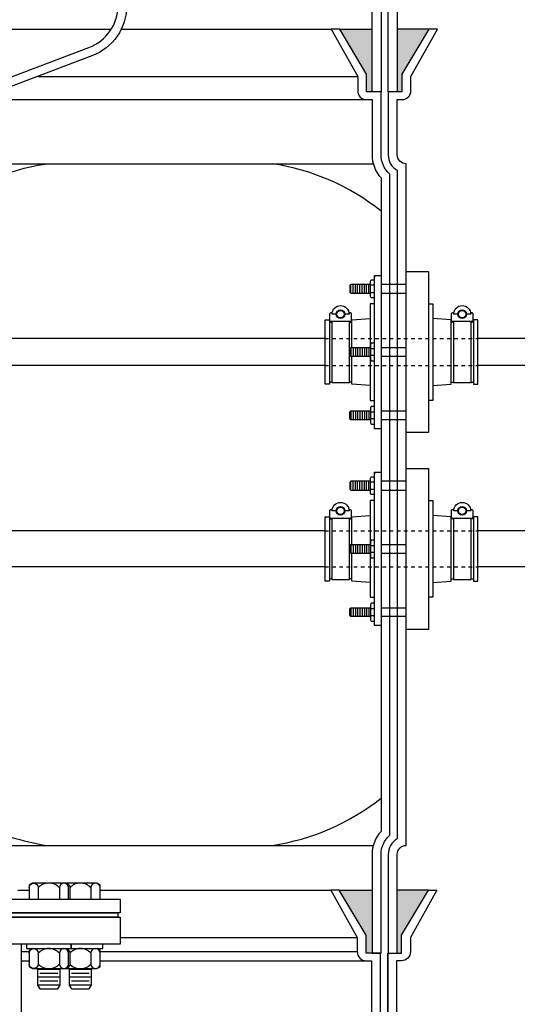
# Model space of a CAD drawing. Extents: x -169 to 7270, y -140 to 2984.
# Tile 136 of 256: x 1532 to 1546, y 355 to 382. Entities that reach past the tile are written whole.
import ezdxf

# ---------------------------------------------------------------- set-up
doc = ezdxf.new("R2010")
doc.units = 0
doc.header["$MEASUREMENT"] = 0
doc.header["$PDSIZE"] = 1
doc.linetypes.add('HIDDEN5', pattern=[0.05, 0.025, -0.025])
doc.layers.get('DEFPOINTS').update_dxf_attribs({"linetype": 'CONTINUOUS'})
for name, color, linetype in [('BOOT-CONDUIT', 1, 'CONTINUOUS'), ('CONDUIT', 2, 'CONTINUOUS'), ('COPPER-TUBING', 2, 'CONTINUOUS'), ('DIM', 3, 'CONTINUOUS'), ('FRP-COLLAR', 1, 'CONTINUOUS'), ('FRP-SUMP', 2, 'CONTINUOUS'), ('PEAGRAVEL-HATCH', 3, 'CONTINUOUS'), ('TANK-MANWAY', 5, 'CONTINUOUS'), ('TANK-MANWAY-BOLT', 7, 'CONTINUOUS')]:
    doc.layers.add(name, color=color, linetype=linetype)
doc.styles.add('SIMPLEX', font='simplex')
doc.dimstyles.new('DIM64', dxfattribs={"dimscale": 64, "dimtxt": 0.09375, "dimasz": 0.09375, "dimexe": 0.0625, "dimexo": 0.0625, "dimgap": 0.046875, "dimtad": 1, "dimdec": 4, "dimzin": 3, "dimdsep": 46, "dimlunit": 4, "dimtxsty": 'SIMPLEX', "dimcen": 0, "dimclrd": 256, "dimclre": 256, "dimclrt": 256, "dimadec": 0, "dimazin": 0, "dimtfac": 1, "dimtdec": 4, "dimtmove": 0, "dimatfit": 3, "dimfxl": 1, "dimfrac": 2, "dimtolj": 1, "dimtzin": 0, "dimarcsym": 0})

# ---------------------------------------------------------------- blocks, each defined once
blk = doc.blocks.new('*D7')
at = {"layer": 'DEFPOINTS', "color": 0, "transparency": 16777216}
for p in [(2010, 414.289), (1374, 414.007), (1374, 136.516)]:
    blk.add_point(p, dxfattribs=at)
at = {"layer": 'DIM', "lineweight": -2, "transparency": 16777216}
for p, q in [((2010, 410.289), (2010, 132.516)), ((1374, 410.007), (1374, 132.516)), ((2004, 136.516), (1380, 136.516))]:
    blk.add_line(p, q, dxfattribs=at)
at = {"layer": 'DIM', "transparency": 16777216}
for points in [[(1380, 137.516), (1380, 135.516), (1374, 136.516)], [(2004, 137.516), (2004, 135.516), (2010, 136.516)]]:
    blk.add_solid(points, dxfattribs=at)
at = {"layer": 'DIM', "transparency": 16777216, "insert": (1692, 144.087), "char_height": 6, "attachment_point": 5, "style": 'SIMPLEX'}
blk.add_mtext('\\A1;53\'-0" (F.V. TANK SLAB)', dxfattribs=at)

msp = doc.modelspace()

# ---------------------------------------------------------------- hatches: boundary and pattern name
at = {"layer": 'FRP-SUMP'}
for points in [[(1542.27181, 381.75504), (1541.37181, 381.75504), (1542.12181, 380.50504), (1542.12181, 380.00504), (1542.27181, 380.00504)], [(1543.85526, 381.75504), (1542.97181, 381.75504), (1542.97181, 380.00504), (1543.10526, 380.00504), (1543.10526, 380.50504)], [(1542.27181, 357.75736), (1541.35757, 357.75736), (1542.10757, 356.50736), (1542.10757, 356.00736), (1542.25757, 356.00736), (1542.27181, 356.00736)], [(1543.84102, 357.75736), (1542.97181, 357.75736), (1542.97181, 356.00736), (1543.09102, 356.00736), (1543.09102, 356.50736)]]:
    msp.add_hatch(color=256, dxfattribs=at).paths.add_polyline_path(points)
at = {"layer": 'PEAGRAVEL-HATCH'}
h = msp.add_hatch(dxfattribs=at)
h.set_pattern_fill('AR-SAND', color=256, scale=7.5, style=0)
h.set_pattern_definition([(37.5, (1537.515, 381.755), (-0.4725, 14.451), [0, -11.4, 0, -12.75, 0, -12.1875]), (7.5, (1537.515, 381.755), (13.273, 21.166), [0, -6.15, 0, -10.275, 0, -3.9375]), (327.5, (1528.29, 381.755), (23.356, 0.0424), [0, -3.75, 0, -13.5, 0, -17.625]), (317.5, (1528.29, 381.755), (22.546, 6.583), [0, -1.875, 0, -8.85, 0, -10.125])])
h.paths.add_polyline_path([(1555.68812, 414.00736), (1542.79824, 414.00736), (1543.5938, 405.97611), (1543.40531, 405.97611), (1537.51506, 405.97611), (1537.51816, 397.18065, -0.00822165), (1541.72792, 395.33816, -0.33671624), (1542.97181, 393.70049), (1542.97181, 381.75504), (1555.68812, 381.75504)])
h = msp.add_hatch(dxfattribs=at)
h.set_pattern_fill('AR-SAND', color=256, scale=7.5, style=0)
h.set_pattern_definition([(37.5, (1542.958, 351.507), (-0.47245, 14.4512), [0, -11.4, 0, -12.75, 0, -12.1875]), (7.5, (1542.958, 351.507), (13.2733, 21.166), [0, -6.15, 0, -10.275, 0, -3.9375]), (327.5, (1533.733, 351.507), (23.3561, 0.0424), [0, -3.75, 0, -13.5, 0, -17.625]), (317.5, (1533.733, 351.507), (22.546, 6.5826), [0, -1.875, 0, -8.85, 0, -10.125])])
h.paths.add_polyline_path([(1695.50755, 370.41399, -0.33231803), (1692.64159, 374.24987), (1692.64159, 400.55842), (1692.36379, 400.55842), (1692.36379, 404.33631), (1692.64159, 404.33631), (1692.64159, 409.69624), (1691.14122, 409.69624), (1691.14122, 408.79076), (1691.41902, 408.79076), (1691.41902, 405.01287), (1691.14122, 405.01287), (1691.14122, 370.77028, -0.41421356), (1687.14122, 366.77028), (1545.21745, 366.77028), (1545.21745, 366.37309), (1545.03183, 366.37309), (1545.03183, 366.41912), (1544.47495, 366.41912), (1544.47495, 366.37309), (1543.96431, 366.33738), (1543.96431, 365.9245), (1543.84056, 365.02731), (1543.22181, 365.02731), (1543.22181, 359.00736, 0.41421356), (1542.97181, 358.75736), (1542.97181, 357.75736), (1543.84102, 357.75736), (1544.07754, 357.75736), (1543.34101, 356.44212), (1543.34101, 356.04377, -0.41421356), (1543.09101, 355.79377), (1542.95755, 355.79377), (1542.95755, 351.50736), (1550.75755, 351.50736), (1551.75755, 353.50736), (1556.75755, 353.50736), (1557.75755, 351.50736), (1567.25755, 351.50736), (1568.25755, 353.50736), (1573.25755, 353.50736), (1574.25755, 351.50736), (1583.75755, 351.50736), (1584.75755, 353.50736), (1589.75755, 353.50736), (1590.75755, 351.50736), (1600.25755, 351.50736), (1601.25755, 353.50736), (1606.25755, 353.50736), (1607.25755, 351.50736), (1616.75755, 351.50736), (1617.75755, 353.50736), (1622.75755, 353.50736), (1623.75755, 351.50736), (1633.25755, 351.50736), (1634.25755, 353.50736), (1639.25755, 353.50736), (1640.25755, 351.50736), (1653.25755, 351.50736), (1654.25755, 353.50736), (1659.25755, 353.50736), (1660.25755, 351.50736), (1669.75755, 351.50736), (1670.75755, 353.50736), (1675.75755, 353.50736), (1676.75755, 351.50736), (1677.50756, 351.50736), (1677.50756, 351.75864), (1678.48256, 351.75864, 0.38485186), (1678.75755, 352.00867, 0.4284741), (1679.75936, 353.05418, -0.42758182), (1681.50754, 354.88363, -0.41410252), (1683.25755, 353.1343), (1683.25761, 352.97435, 0.41431061), (1684.25868, 352.00866, 0.38781863), (1684.53255, 351.75864), (1685.50755, 351.75864), (1685.50755, 351.50736), (1686.25755, 351.50736), (1687.25755, 353.50736), (1692.25755, 353.50736), (1693.25755, 351.50736), (1694.60835, 351.50736), (1694.60835, 351.85816, 0.41421356), (1695.25755, 352.50736), (1695.50755, 352.50736)])
h = msp.add_hatch(dxfattribs=at)
h.set_pattern_fill('AR-SAND', color=256, scale=7.5, style=0)
h.set_pattern_definition([(37.5, (1542.972, 367.77), (-0.47245, 14.4512), [0, -11.4, 0, -12.75, 0, -12.1875]), (7.5, (1542.972, 367.77), (13.2733, 21.166), [0, -6.15, 0, -10.275, 0, -3.9375]), (327.5, (1533.747, 367.77), (23.3561, 0.0424), [0, -3.75, 0, -13.5, 0, -17.625]), (317.5, (1533.747, 367.77), (22.546, 6.5826), [0, -1.875, 0, -8.85, 0, -10.125])])
edge = h.paths.add_edge_path()
edge.add_line((1690.14122, 381.75504), (1544.09179, 381.75504))
edge.add_line((1544.09179, 381.75504), (1543.35526, 380.4398))
edge.add_line((1543.35526, 380.4398), (1543.35526, 380.04145))
edge.add_arc((1543.10526, 380.04145), 0.25, -90, 0, ccw=False)
edge.add_line((1543.10526, 379.79145), (1542.97181, 379.79145))
edge.add_line((1542.97181, 379.79145), (1542.97181, 378.25504))
edge.add_arc((1543.22181, 378.25504), 0.25, 180, 270)
edge.add_line((1543.22181, 378.00504), (1543.22181, 374.99918))
edge.add_line((1543.22181, 374.99918), (1543.84056, 374.99918))
edge.add_line((1543.84056, 374.99918), (1543.84056, 374.102))
edge.add_line((1543.84056, 374.102), (1543.96431, 374.102))
edge.add_line((1543.96431, 374.102), (1543.96431, 373.68911))
edge.add_line((1543.96431, 373.68911), (1544.53683, 373.64908))
edge.add_line((1544.53683, 373.64908), (1544.53683, 373.13121))
edge.add_line((1544.53683, 373.13121), (1545.03183, 373.13121))
edge.add_line((1545.03183, 373.13121), (1545.03183, 373.6534))
edge.add_line((1545.03183, 373.6534), (1545.21745, 373.6534))
edge.add_line((1545.21745, 373.6534), (1545.21745, 373.13121))
edge.add_line((1545.21745, 373.13121), (1556.60817, 373.13121))
edge.add_ellipse((1556.60817, 372.94371), major_axis=(0, 0.1875), ratio=0.47920074, start_angle=180, end_angle=360, ccw=False)
edge.add_ellipse((1556.60817, 372.56871), major_axis=(0, -0.1875), ratio=0.47920074, start_angle=0, end_angle=180, ccw=False)
edge.add_line((1556.60817, 372.38121), (1545.21745, 372.38121))
edge.add_line((1545.21745, 372.38121), (1545.21745, 371.85903))
edge.add_line((1545.21745, 371.85903), (1545.03183, 371.85903))
edge.add_line((1545.03183, 371.85903), (1545.03183, 371.90506))
edge.add_line((1545.03183, 371.90506), (1544.47495, 371.90506))
edge.add_line((1544.47495, 371.90506), (1544.47495, 371.85903))
edge.add_line((1544.47495, 371.85903), (1543.96431, 371.82332))
edge.add_line((1543.96431, 371.82332), (1543.96431, 371.41043))
edge.add_line((1543.96431, 371.41043), (1543.84056, 370.51325))
edge.add_line((1543.84056, 370.51325), (1543.22181, 370.51325))
edge.add_line((1543.22181, 370.51325), (1543.22181, 369.51325))
edge.add_line((1543.22181, 369.51325), (1543.84056, 369.51325))
edge.add_line((1543.84056, 369.51325), (1543.84056, 368.61606))
edge.add_line((1543.84056, 368.61606), (1543.96431, 368.61606))
edge.add_line((1543.96431, 368.61606), (1543.96431, 368.20317))
edge.add_line((1543.96431, 368.20317), (1544.53683, 368.16314))
edge.add_line((1544.53683, 368.16314), (1544.53683, 367.77028))
edge.add_line((1544.53683, 367.77028), (1545.03183, 367.77028))
edge.add_line((1545.03183, 367.77028), (1545.03183, 368.16747))
edge.add_line((1545.03183, 368.16747), (1545.21745, 368.16747))
edge.add_line((1545.21745, 368.16747), (1545.21745, 367.77028))
edge.add_line((1545.21745, 367.77028), (1687.14122, 367.77028))
edge.add_arc((1687.14122, 370.77028), 3, 270, 360)
edge.add_line((1690.14122, 370.77028), (1690.14122, 381.75504))
h.paths.add_polyline_path([(1545.02193, 373.81527), (1544.90313, 373.81527, -1), (1544.66553, 373.81527), (1544.54673, 373.81527, -1)], flags=16)
h.paths.add_polyline_path([(1544.68137, 373.81527, -1), (1544.88729, 373.81527, -1)], flags=0)
h.paths.add_polyline_path([(1545.02193, 368.32933), (1544.90313, 368.32933, -1), (1544.66553, 368.32933), (1544.54673, 368.32933, -1)], flags=16)
h.paths.add_polyline_path([(1544.68137, 368.32933, -1), (1544.88729, 368.32933, -1)], flags=0)

# ---------------------------------------------------------------- linework, layer by layer
at = {"layer": 'BOOT-CONDUIT', "color": 8}
for p, q in [((1541.68387, 374.39404), (1541.68387, 374.64154)), ((1541.74637, 374.39404), (1541.74637, 374.64154)), ((1541.80887, 374.39404), (1541.80887, 374.64154)), ((1541.87137, 374.39404), (1541.87137, 374.64154)), ((1541.93387, 374.39404), (1541.93387, 374.64154)), ((1541.99637, 374.39404), (1541.99637, 374.64154)), ((1542.05887, 374.39404), (1542.05887, 374.64154)), ((1542.12137, 374.39404), (1542.12137, 374.64154)), ((1542.18387, 374.39404), (1542.18387, 374.64154)), ((1541.68387, 372.87996), (1541.68387, 372.63246)), ((1541.74637, 372.87996), (1541.74637, 372.63246)), ((1541.80887, 372.87996), (1541.80887, 372.63246)), ((1541.87137, 372.87996), (1541.87137, 372.63246)), ((1541.93387, 372.87996), (1541.93387, 372.63246)), ((1541.99637, 372.87996), (1541.99637, 372.63246)), ((1542.05887, 372.87996), (1542.05887, 372.63246)), ((1542.12137, 372.87996), (1542.12137, 372.63246)), ((1542.18387, 372.87996), (1542.18387, 372.63246)), ((1541.68387, 371.11839), (1541.68387, 370.87089)), ((1541.74637, 371.11839), (1541.74637, 370.87089)), ((1541.80887, 371.11839), (1541.80887, 370.87089)), ((1541.87137, 371.11839), (1541.87137, 370.87089)), ((1541.93387, 371.11839), (1541.93387, 370.87089)), ((1541.99637, 371.11839), (1541.99637, 370.87089)), ((1542.05887, 371.11839), (1542.05887, 370.87089)), ((1542.12137, 371.11839), (1542.12137, 370.87089)), ((1542.18387, 371.11839), (1542.18387, 370.87089)), ((1541.68387, 368.9081), (1541.68387, 369.1556)), ((1541.74637, 368.9081), (1541.74637, 369.1556)), ((1541.80887, 368.9081), (1541.80887, 369.1556)), ((1541.87137, 368.9081), (1541.87137, 369.1556)), ((1541.93387, 368.9081), (1541.93387, 369.1556)), ((1541.99637, 368.9081), (1541.99637, 369.1556)), ((1542.05887, 368.9081), (1542.05887, 369.1556)), ((1542.12137, 368.9081), (1542.12137, 369.1556)), ((1542.18387, 368.9081), (1542.18387, 369.1556)), ((1541.68387, 367.39403), (1541.68387, 367.14653)), ((1541.74637, 367.39403), (1541.74637, 367.14653)), ((1541.80887, 367.39403), (1541.80887, 367.14653)), ((1541.87137, 367.39403), (1541.87137, 367.14653)), ((1541.93387, 367.39403), (1541.93387, 367.14653)), ((1541.99637, 367.39403), (1541.99637, 367.14653)), ((1542.05887, 367.39403), (1542.05887, 367.14653)), ((1542.12137, 367.39403), (1542.12137, 367.14653)), ((1542.18387, 367.39403), (1542.18387, 367.14653)), ((1541.68387, 365.63245), (1541.68387, 365.38495)), ((1541.74637, 365.63245), (1541.74637, 365.38495)), ((1541.80887, 365.63245), (1541.80887, 365.38495)), ((1541.87137, 365.63245), (1541.87137, 365.38495)), ((1541.93387, 365.63245), (1541.93387, 365.38495)), ((1541.99637, 365.63245), (1541.99637, 365.38495)), ((1542.05887, 365.63245), (1542.05887, 365.38495)), ((1542.12137, 365.63245), (1542.12137, 365.38495)), ((1542.18387, 365.63245), (1542.18387, 365.38495))]:
    msp.add_line(p, q, dxfattribs=at)
at = {"layer": 'BOOT-CONDUIT', "color": 7}
for p, q in [((1542.33886, 374.61729), (1542.23293, 374.61729)), ((1543.22181, 374.64164), (1542.52181, 374.64164)), ((1542.23293, 374.4183), (1542.33886, 374.4183)), ((1542.52181, 374.39414), (1543.22181, 374.39414)), ((1542.23293, 372.85571), (1542.33886, 372.85571)), ((1542.33886, 372.65672), (1542.23293, 372.65672)), ((1542.52181, 372.87986), (1543.22181, 372.87986)), ((1543.22181, 372.63236), (1542.52181, 372.63236)), ((1542.23293, 371.09413), (1542.33886, 371.09413)), ((1542.52181, 371.11829), (1543.22181, 371.11829)), ((1542.33886, 370.89514), (1542.23293, 370.89514)), ((1543.22181, 370.87079), (1542.52181, 370.87079)), ((1542.33886, 369.13135), (1542.23293, 369.13135)), ((1543.22181, 369.1557), (1542.52181, 369.1557)), ((1542.23293, 368.93236), (1542.33886, 368.93236)), ((1542.52181, 368.9082), (1543.22181, 368.9082)), ((1542.23293, 367.36977), (1542.33886, 367.36977)), ((1542.33886, 367.17078), (1542.23293, 367.17078)), ((1542.52181, 367.39393), (1543.22181, 367.39393)), ((1543.22181, 367.14643), (1542.52181, 367.14643)), ((1542.23293, 365.6082), (1542.33886, 365.6082)), ((1542.52181, 365.63235), (1543.22181, 365.63235)), ((1542.33886, 365.40921), (1542.23293, 365.40921)), ((1543.22181, 365.38485), (1542.52181, 365.38485))]:
    msp.add_line(p, q, dxfattribs=at)
at = {"layer": 'BOOT-CONDUIT', "linetype": 'Continuous'}
for p, q in [((1541.08571, 373.59153), (1541.14759, 373.59153)), ((1541.64259, 373.59153), (1541.70446, 373.59153)), ((1544.53683, 373.59153), (1544.47495, 373.59153)), ((1545.0937, 373.59153), (1545.03183, 373.59153)), ((1541.14759, 371.9209), (1541.08571, 371.9209)), ((1541.70446, 371.9209), (1541.64259, 371.9209)), ((1544.47495, 371.9209), (1544.53683, 371.9209)), ((1545.03183, 371.9209), (1545.0937, 371.9209)), ((1541.08571, 368.10559), (1541.14759, 368.10559)), ((1541.64259, 368.10559), (1541.70446, 368.10559)), ((1544.53683, 368.10559), (1544.47495, 368.10559)), ((1545.0937, 368.10559), (1545.03183, 368.10559)), ((1541.14759, 366.43496), (1541.08571, 366.43496)), ((1541.70446, 366.43496), (1541.64259, 366.43496)), ((1544.47495, 366.43496), (1544.53683, 366.43496)), ((1545.03183, 366.43496), (1545.0937, 366.43496))]:
    msp.add_line(p, q, dxfattribs=at)
at = {"layer": 'BOOT-CONDUIT'}
for points in [[(1542.33886, 374.89474), (1542.52181, 374.89474), (1542.52181, 370.61794), (1542.33886, 370.61794), (1542.33886, 374.89474), (1542.33886, 374.8393)], [(1542.33886, 369.40881), (1542.52181, 369.40881), (1542.52181, 365.13201), (1542.33886, 365.13201), (1542.33886, 369.40881), (1542.33886, 369.35337)]]:
    msp.add_lwpolyline(points, dxfattribs=at)
at = {"layer": 'BOOT-CONDUIT', "linetype": 'Continuous'}
for points in [[(1543.22181, 370.51325), (1543.22181, 374.99918), (1543.84056, 374.99918), (1543.84056, 370.51325)], [(1541.08571, 371.85903), (1540.96196, 371.85903), (1540.96196, 373.6534), (1541.08571, 373.6534), (1541.08571, 373.59153), (1541.08571, 371.9209)], [(1545.21745, 371.85903), (1545.21745, 373.6534), (1545.0937, 373.6534), (1545.0937, 373.59153), (1545.0937, 371.9209), (1545.0937, 371.85903)], [(1543.22181, 365.02731), (1543.22181, 369.51325), (1543.84056, 369.51325), (1543.84056, 365.02731)], [(1541.08571, 366.37309), (1540.96196, 366.37309), (1540.96196, 368.16747), (1541.08571, 368.16747), (1541.08571, 368.10559), (1541.08571, 366.43496)], [(1545.21745, 366.37309), (1545.21745, 368.16747), (1545.0937, 368.16747), (1545.0937, 368.10559), (1545.0937, 366.43496), (1545.0937, 366.37309)]]:
    msp.add_lwpolyline(points, close=True, dxfattribs=at)
at = {"layer": 'BOOT-CONDUIT', "color": 7}
for points in [[(1542.23293, 374.64154), (1541.68387, 374.64154), (1541.65293, 374.6106), (1541.65294, 374.42498), (1541.65565, 374.42226), (1541.68387, 374.39404), (1542.23293, 374.39404)], [(1542.33886, 374.2703), (1542.25207, 374.2703), (1542.23293, 374.30346), (1542.23293, 374.73213), (1542.25207, 374.76528), (1542.33886, 374.76528)], [(1541.14759, 373.60737), (1541.14759, 371.90506), (1541.64259, 371.90506), (1541.64259, 373.60737)], [(1544.53683, 373.60737), (1544.53683, 371.90506), (1545.03183, 371.90506), (1545.03183, 373.60737)], [(1542.33886, 373.00371), (1542.25207, 373.00371), (1542.23293, 372.97055), (1542.23293, 372.54188), (1542.25207, 372.50872), (1542.33886, 372.50872)], [(1542.23293, 372.63246), (1541.68387, 372.63246), (1541.65293, 372.6634), (1541.65294, 372.84903), (1541.65565, 372.85175), (1541.68387, 372.87996), (1542.23293, 372.87996)], [(1542.23293, 370.87089), (1541.68387, 370.87089), (1541.65293, 370.90183), (1541.65294, 371.08745), (1541.65565, 371.09017), (1541.68387, 371.11839), (1542.23293, 371.11839)], [(1542.33886, 371.24213), (1542.25207, 371.24213), (1542.23293, 371.20897), (1542.23293, 370.7803), (1542.25207, 370.74715), (1542.33886, 370.74715)], [(1542.23293, 369.1556), (1541.68387, 369.1556), (1541.65293, 369.12467), (1541.65294, 368.93904), (1541.65565, 368.93632), (1541.68387, 368.9081), (1542.23293, 368.9081)], [(1542.33886, 368.78436), (1542.25207, 368.78436), (1542.23293, 368.81752), (1542.23293, 369.24619), (1542.25207, 369.27935), (1542.33886, 369.27935)], [(1541.14759, 368.12143), (1541.14759, 366.41912), (1541.64259, 366.41912), (1541.64259, 368.12143)], [(1544.53683, 368.12143), (1544.53683, 366.41912), (1545.03183, 366.41912), (1545.03183, 368.12143)], [(1542.33886, 367.51777), (1542.25207, 367.51777), (1542.23293, 367.48461), (1542.23293, 367.05594), (1542.25207, 367.02278), (1542.33886, 367.02278)], [(1542.23293, 367.14653), (1541.68387, 367.14653), (1541.65293, 367.17747), (1541.65294, 367.36309), (1541.65565, 367.36581), (1541.68387, 367.39403), (1542.23293, 367.39403)], [(1542.23293, 365.38495), (1541.68387, 365.38495), (1541.65293, 365.41589), (1541.65294, 365.60151), (1541.65565, 365.60423), (1541.68387, 365.63245), (1542.23293, 365.63245)], [(1542.33886, 365.75619), (1542.25207, 365.75619), (1542.23293, 365.72304), (1542.23293, 365.29437), (1542.25207, 365.26121), (1542.33886, 365.26121)]]:
    msp.add_lwpolyline(points, dxfattribs=at)
for points in [[(1541.27629, 373.81527), (1541.15749, 373.81527, -1), (1541.63269, 373.81527), (1541.51389, 373.81527)], [(1544.66553, 373.81527), (1544.54673, 373.81527, -1), (1545.02193, 373.81527), (1544.90313, 373.81527)], [(1541.6271, 373.86651, 0.35187184), (1541.6416, 373.85487), (1541.66084, 373.85487, -0.41421356), (1541.69209, 373.82304), (1541.69209, 373.63862, -0.41421356), (1541.66026, 373.60737), (1541.12934, 373.60737, -0.41421341), (1541.09809, 373.6392), (1541.09809, 373.82362, -0.41421372), (1541.12992, 373.85487), (1541.14858, 373.85487, 0.35188198), (1541.16308, 373.86651)], [(1545.01633, 373.86651, 0.35187184), (1545.03083, 373.85487), (1545.05008, 373.85487, -0.41421356), (1545.08133, 373.82304), (1545.08133, 373.63862, -0.41421356), (1545.0495, 373.60737), (1544.51858, 373.60737, -0.41421341), (1544.48733, 373.6392), (1544.48733, 373.82362, -0.41421372), (1544.51915, 373.85487), (1544.53782, 373.85487, 0.35188198), (1544.55232, 373.86651)], [(1541.27629, 368.32933), (1541.15749, 368.32933, -1), (1541.63269, 368.32933), (1541.51389, 368.32933)], [(1544.66553, 368.32933), (1544.54673, 368.32933, -1), (1545.02193, 368.32933), (1544.90313, 368.32933)], [(1541.6271, 368.38058, 0.35187184), (1541.6416, 368.36893), (1541.66084, 368.36893, -0.41421356), (1541.69209, 368.3371), (1541.69209, 368.15268, -0.41421356), (1541.66026, 368.12143), (1541.12934, 368.12143, -0.41421341), (1541.09809, 368.15326), (1541.09809, 368.33768, -0.41421372), (1541.12992, 368.36893), (1541.14858, 368.36893, 0.35188198), (1541.16308, 368.38058)], [(1545.01633, 368.38058, 0.35187184), (1545.03083, 368.36893), (1545.05008, 368.36893, -0.41421356), (1545.08133, 368.3371), (1545.08133, 368.15268, -0.41421356), (1545.0495, 368.12143), (1544.51858, 368.12143, -0.41421341), (1544.48733, 368.15326), (1544.48733, 368.33768, -0.41421372), (1544.51915, 368.36893), (1544.53782, 368.36893, 0.35188198), (1544.55232, 368.38058)]]:
    msp.add_lwpolyline(points, format="xyb", dxfattribs=at)
at = {"layer": 'BOOT-CONDUIT', "linetype": 'Continuous'}
for points in [[(1542.33886, 374.102), (1542.21511, 374.102), (1542.21511, 372.87996)], [(1543.84056, 374.102), (1543.96431, 374.102), (1543.96431, 371.41043), (1543.84056, 371.41043)], [(1541.70446, 372.87996), (1541.70446, 373.59153), (1541.70446, 373.6534), (1542.21511, 373.68911)], [(1543.96431, 371.82332), (1544.47495, 371.85903), (1544.47495, 373.59153), (1544.47495, 373.6534), (1543.96431, 373.68911)], [(1542.21511, 371.82332), (1541.70446, 371.85903), (1541.70446, 372.63246)], [(1542.21511, 372.63246), (1542.21511, 371.41043), (1542.33886, 371.41043)], [(1542.33886, 368.61606), (1542.21511, 368.61606), (1542.21511, 367.39403)], [(1543.84056, 368.61606), (1543.96431, 368.61606), (1543.96431, 365.9245), (1543.84056, 365.9245)], [(1541.70446, 367.39403), (1541.70446, 368.10559), (1541.70446, 368.16747), (1542.21511, 368.20317)], [(1543.96431, 366.33738), (1544.47495, 366.37309), (1544.47495, 368.10559), (1544.47495, 368.16747), (1543.96431, 368.20317)], [(1542.21511, 366.33738), (1541.70446, 366.37309), (1541.70446, 367.14653)], [(1542.21511, 367.14653), (1542.21511, 365.9245), (1542.33886, 365.9245)]]:
    msp.add_lwpolyline(points, dxfattribs=at)
at = {"layer": 'BOOT-CONDUIT', "color": 7}
for centre in [(1541.39509, 373.81527), (1544.78433, 373.81527), (1541.39509, 368.32933), (1544.78433, 368.32933)]:
    msp.add_circle(centre, 0.1188, dxfattribs=at)
at = {"layer": 'BOOT-CONDUIT', "color": 8}
for centre in [(1541.39509, 373.81527), (1544.78433, 373.81527), (1541.39509, 368.32933), (1544.78433, 368.32933)]:
    msp.add_circle(centre, 0.10296, dxfattribs=at)
at = {"layer": 'CONDUIT'}
for p, q in [((1540.96196, 373.13121), (1531.25757, 373.13121)), ((1556.60817, 373.13121), (1545.21745, 373.13121)), ((1540.96196, 372.38121), (1531.25757, 372.38121)), ((1556.60817, 372.38121), (1545.21745, 372.38121)), ((1540.96196, 367.77028), (1531.25757, 367.77028)), ((1687.19029, 367.77028), (1545.21745, 367.77028)), ((1540.96196, 366.77028), (1531.25757, 366.77028)), ((1687.19029, 366.77028), (1545.21745, 366.77028))]:
    msp.add_line(p, q, dxfattribs=at)
at = {"layer": 'CONDUIT', "color": 8, "linetype": 'HIDDEN5'}
for p, q in [((1540.96196, 373.13121), (1545.21745, 373.13121)), ((1540.96196, 372.38121), (1545.21745, 372.38121)), ((1540.96196, 367.77028), (1545.21745, 367.77028)), ((1540.96196, 366.77028), (1545.21745, 366.77028))]:
    msp.add_line(p, q, dxfattribs=at)
at = {"layer": 'COPPER-TUBING', "linetype": 'Continuous'}
msp.add_lwpolyline([(1535.19281, 382.4117), (1535.19281, 386.73689, 0.41421356), (1533.94281, 387.98689), (1533.21185, 387.98689), (1533.21185, 388.23689), (1533.93864, 388.23689, -0.41421356), (1535.43864, 386.73689), (1535.43864, 382.4117, -0.31159034), (1534.47066, 381.00922), (1522.17829, 376.34619, 0.31159034), (1521.37164, 375.17746), (1521.37164, 373.52513), (1521.12164, 373.52513), (1521.12164, 375.17588, -0.31159034), (1522.08962, 376.57836), (1534.38616, 381.24296, 0.31159034)], format="xyb", close=True, dxfattribs=at)
at = {"layer": 'FRP-COLLAR', "color": 7, "linetype": 'Continuous'}
for p, q in [((1532.40675, 357.75736), (1532.71797, 357.75736)), ((1534.69632, 357.75736), (1541.12102, 357.75736)), ((1535.25755, 356.44212), (1541.85755, 356.44212)), ((1532.71797, 356.04377), (1532.50755, 356.04377)), ((1541.85755, 356.04377), (1534.69632, 356.04377)), ((1532.50755, 355.79377), (1532.71797, 355.79377)), ((1534.69632, 355.79377), (1542.10755, 355.79377))]:
    msp.add_line(p, q, dxfattribs=at)
at = {"layer": 'FRP-COLLAR'}
for points in [[(1542.50755, 351.50736), (1542.50755, 356.00736), (1542.25755, 356.00736), (1542.10755, 356.00736), (1542.10755, 356.50736), (1541.35755, 357.75736), (1541.12102, 357.75736), (1541.85755, 356.44212), (1541.85755, 356.04377, 0.41421356), (1542.10755, 355.79377), (1542.25755, 355.79377), (1542.25755, 351.50736)], [(1542.70755, 351.50736), (1542.70755, 356.00736), (1542.70755, 353.50736), (1542.70755, 356.00736), (1542.70755, 353.50736), (1542.70755, 356.00736), (1542.95755, 356.00736), (1543.09101, 356.00736), (1543.09101, 356.50736), (1543.84101, 357.75736), (1544.07754, 357.75736), (1543.34101, 356.44212), (1543.34101, 356.04377, -0.41421356), (1543.09101, 355.79377), (1542.95755, 355.79377), (1542.95755, 351.50736)]]:
    msp.add_lwpolyline(points, format="xyb", close=True, dxfattribs=at)
at = {"layer": 'FRP-SUMP', "color": 7, "linetype": 'Continuous'}
for p, q in [((1531.25757, 381.75504), (1535.00643, 381.75504)), ((1535.28727, 381.75504), (1541.13528, 381.75504)), ((1532.9696, 380.4398), (1541.87181, 380.4398)), ((1531.25757, 379.79145), (1542.12181, 379.79145))]:
    msp.add_line(p, q, dxfattribs=at)
at = {"layer": 'FRP-SUMP'}
for p, q in [((1541.37181, 381.75504), (1542.27181, 381.75504)), ((1543.85526, 381.75504), (1542.97181, 381.75504)), ((1541.35757, 357.75736), (1542.27181, 357.75736)), ((1543.84102, 357.75736), (1542.97181, 357.75736))]:
    msp.add_line(p, q, dxfattribs=at)
at = {"layer": 'FRP-SUMP', "color": 7}
for p, q in [((1531.25757, 378.00504), (1542.30529, 378.00504)), ((1531.25757, 359.00736), (1542.30529, 359.00736))]:
    msp.add_line(p, q, dxfattribs=at)
at = {"layer": 'FRP-SUMP'}
for points in [[(1536.51469, 397.04546, -0.01036772), (1541.77806, 394.84338, -0.29672907), (1542.52181, 393.70049), (1542.52181, 380.00504), (1542.27181, 380.00504), (1542.27181, 393.70049, 0.29672907), (1541.67681, 394.6148, 0.01067744), (1536.26469, 396.87518)], [(1537.51816, 397.18065, -0.00822165), (1541.72792, 395.33816, -0.33671624), (1542.97181, 393.70049), (1542.97181, 380.00504), (1542.72181, 380.00504), (1542.72181, 393.70049, 0.29672907), (1541.85906, 395.02624, 0.0090466), (1537.26469, 396.96271)]]:
    msp.add_lwpolyline(points, format="xyb", dxfattribs=at)
for points in [[(1542.52181, 356.00736), (1542.52181, 358.75736, -0.22167085), (1542.77181, 359.29355), (1542.77181, 377.71885, -0.22167085), (1542.52181, 378.25504), (1542.52181, 380.00504), (1542.27181, 380.00504), (1542.12181, 380.00504), (1542.12181, 380.50504), (1541.37181, 381.75504), (1541.13528, 381.75504), (1541.87181, 380.4398), (1541.87181, 380.04145, 0.41421356), (1542.12181, 379.79145), (1542.27181, 379.79145), (1542.27181, 378.25504, 0.18776323), (1542.52181, 377.61278), (1542.52181, 359.39962, 0.18776323), (1542.27181, 358.75736), (1542.27181, 356.00736), (1542.52181, 356.00736)], [(1542.72181, 380.00504), (1542.72181, 378.25504, 0.26794919), (1542.97181, 377.82202), (1542.97181, 359.19037, 0.26794919), (1542.72181, 358.75736), (1542.72181, 356.00736), (1542.97181, 356.00736), (1542.97181, 358.75736, -0.41421356), (1543.22181, 359.00736), (1543.22181, 378.00504), (1543.22181, 378.00504, -0.41421356), (1542.97181, 378.25504), (1542.97181, 379.79145), (1543.10526, 379.79145, 0.41421356), (1543.35526, 380.04145), (1543.35526, 380.4398), (1544.09179, 381.75504), (1543.85526, 381.75504), (1543.10526, 380.50504), (1543.10526, 380.00504), (1542.97181, 380.00504), (1542.72181, 380.00504), (1542.72181, 380.00504), (1542.72181, 380.00504), (1542.72181, 380.00504)]]:
    msp.add_lwpolyline(points, format="xyb", close=True, dxfattribs=at)
at = {"layer": 'FRP-SUMP', "color": 7}
for points in [[(1531.25757, 377.37636, -0.08149294), (1533.22029, 378.00504)], [(1531.25757, 359.63604, 0.08149294), (1533.22029, 359.00736)]]:
    msp.add_lwpolyline(points, format="xyb", dxfattribs=at)
for centre, start, end in [((1538.55452, 371.70954), 51.438905, 81.557052), ((1538.55452, 365.30286), 278.442948, 308.561095)]:
    msp.add_arc(centre, 6.36447, start, end, dxfattribs=at)
at = {"layer": 'TANK-MANWAY', "linetype": 'Continuous'}
for points in [[(1507.25755, 357.13236), (1507.25755, 357.50736), (1535.25755, 357.50736), (1535.25755, 357.13236)], [(1507.25755, 356.25736), (1507.25755, 357.00736), (1535.25755, 357.00736), (1535.25755, 356.25736)], [(1507.32005, 357.00736), (1507.32005, 357.13236), (1535.19505, 357.13236), (1535.19505, 357.00736)]]:
    msp.add_lwpolyline(points, close=True, dxfattribs=at)
msp.add_lwpolyline([(1532.50755, 351.50736), (1532.50755, 356.25736)], dxfattribs=at)
at = {"layer": 'TANK-MANWAY-BOLT', "linetype": 'Continuous'}
for p, q in [((1533.58047, 355.54862), (1532.95547, 355.54862)), ((1533.51797, 355.44037), (1533.01797, 355.44037)), ((1534.45882, 355.54862), (1533.83382, 355.54862)), ((1534.39632, 355.44037), (1533.89632, 355.44037)), ((1533.58047, 355.33212), (1532.95547, 355.33212)), ((1533.58047, 355.11561), (1532.95547, 355.11561)), ((1533.51797, 355.22386), (1533.01797, 355.22386)), ((1534.45882, 355.33212), (1533.83382, 355.33212)), ((1534.45882, 355.11561), (1533.83382, 355.11561)), ((1534.39632, 355.22386), (1533.89632, 355.22386))]:
    msp.add_line(p, q, dxfattribs=at)
for points in [[(1532.71797, 357.9032), (1532.71797, 357.50736), (1533.81797, 357.50736), (1533.81797, 357.9032), (1533.72418, 357.95736), (1532.81177, 357.95736)], [(1532.64297, 356.25736), (1532.64297, 356.13236), (1533.89297, 356.13236), (1533.89297, 356.25736)], [(1533.89297, 356.25736), (1533.89297, 356.13236), (1534.77132, 356.13236), (1534.77132, 356.25736)]]:
    msp.add_lwpolyline(points, close=True, dxfattribs=at)
for points in [[(1532.71797, 357.82923, -1), (1532.97422, 357.82923), (1532.97422, 357.50736)], [(1533.81797, 357.82923, 1), (1533.56172, 357.82923), (1533.56172, 357.50736)], [(1533.72418, 357.95736, -0.41482767), (1533.85257, 357.82923), (1533.85257, 357.50736)], [(1534.69632, 357.82923, 1), (1534.44007, 357.82923), (1534.44007, 357.50736)], [(1532.71797, 356.00423, -1), (1532.97422, 356.00423), (1532.97422, 355.70048, -1), (1532.71797, 355.70048)], [(1533.81797, 356.00423, 1), (1533.56172, 356.00423), (1533.56172, 355.70048, 1), (1533.81797, 355.70048)], [(1533.72418, 356.13236, -0.41482858), (1533.85257, 356.00423), (1533.85257, 355.70048, -0.41482819), (1533.72418, 355.57236, -0.41482819)], [(1534.69632, 356.00423, 1), (1534.44007, 356.00423), (1534.44007, 355.70048, 1), (1534.69632, 355.70048)]]:
    msp.add_lwpolyline(points, format="xyb", dxfattribs=at)
for points in [[(1533.81797, 357.50736), (1534.69632, 357.50736), (1534.69632, 357.9032), (1534.60253, 357.95736), (1533.69012, 357.95736)], [(1532.81177, 356.13236), (1532.71797, 356.0782), (1532.71797, 355.62651), (1532.81177, 355.57236), (1533.72418, 355.57236), (1533.81797, 355.62651), (1533.81797, 356.0782), (1533.72418, 356.13236)], [(1533.69012, 355.57236), (1534.60253, 355.57236), (1534.69632, 355.62651), (1534.69632, 356.0782), (1534.60253, 356.13236)], [(1532.95547, 355.57236), (1532.95547, 355.11561), (1533.01797, 355.00736), (1533.51797, 355.00736), (1533.58047, 355.11561), (1533.58047, 355.57236)], [(1533.83382, 355.57236), (1533.83382, 355.11561), (1533.89632, 355.00736), (1534.39632, 355.00736), (1534.45882, 355.11561), (1534.45882, 355.57236)]]:
    msp.add_lwpolyline(points, dxfattribs=at)
for centre, start, end in [((1533.26797, 357.55656), 42.869123, 137.13088), ((1534.14632, 357.55656), 42.869123, 137.13088), ((1533.26797, 355.73156), 42.869123, 137.13088), ((1534.14632, 355.73156), 42.869123, 137.13088), ((1533.26797, 355.97316), 222.86912, 317.13088), ((1534.14632, 355.97316), 222.86912, 317.13088)]:
    msp.add_arc(centre, 0.4008, start, end, dxfattribs=at)

# ---------------------------------------------------------------- dimensions: what is measured, and where the dimension line sits
at = {"layer": 'DIM'}
dim = msp.add_linear_dim(base=(1374, 136.51592), p1=(2010, 414.28861), p2=(1374, 414.00736), angle=180, text='<> (F.V. TANK SLAB)', dimstyle='DIM64', dxfattribs=at)
dim.commit()
dim.dimension.update_dxf_attribs({"geometry": '*D7', "text_midpoint": (1692, 144.08735)})

doc.saveas('drawing.dxf')
